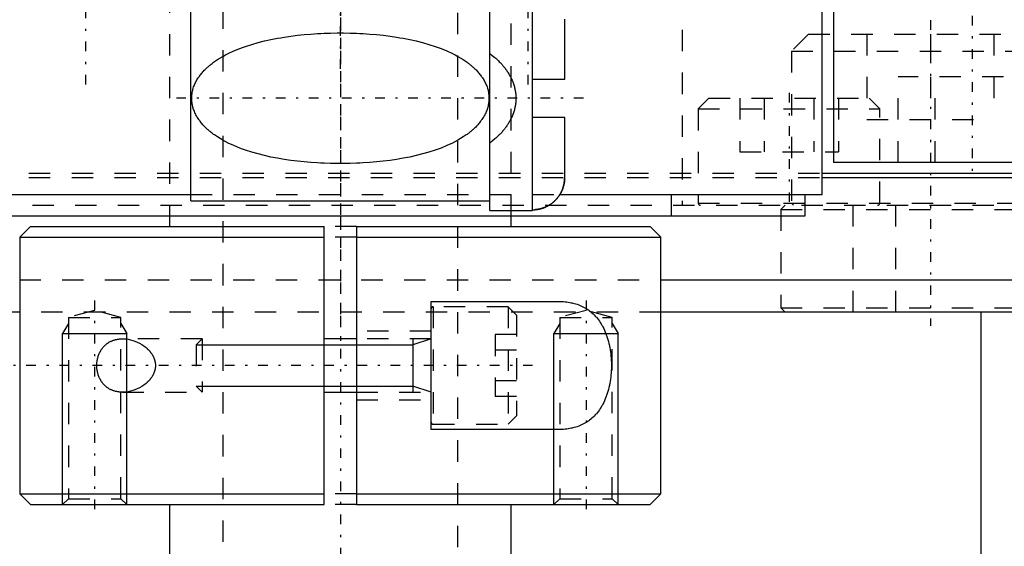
# Model space of a CAD drawing. Extents: x -70 to 72, y -1 to 596.
# Tile 3 of 14: x -15 to 31, y 118 to 143. Entities that reach past the tile are written whole.
import ezdxf

# ---------------------------------------------------------------- set-up
doc = ezdxf.new("R2010")
doc.units = 0
doc.linetypes.add('CENTER', pattern=[1.5, 0.45, -0.5, 0.05, -0.5])
doc.linetypes.add('DASHED', pattern=[2, 1, -1])
for name, color, linetype in [('AM_0', 7, 'CONTINUOUS'), ('AM_10', 7, 'CONTINUOUS'), ('AM_3', 7, 'DASHED'), ('AM_7', 7, 'CENTER')]:
    doc.layers.add(name, color=color, linetype=linetype)

msp = doc.modelspace()

# ---------------------------------------------------------------- linework, layer by layer
at = {"layer": 'AM_0', "color": 7, "linetype": 'CONTINUOUS'}
for p, q in [((-7, 134.2), (-7, 143.8)), ((7, 133.75), (7, 144.25)), ((9, 133.75), (9, 144.25)), ((23.077, 144), (23.077, 136)), ((22.55, 134.5), (22.55, 143.5)), ((10.5, 139.9), (10.5, 142.702)), ((9, 139.9), (10.5, 139.9)), ((10.5, 138.1), (9, 138.1)), ((10.5, 135.263), (10.5, 138.1)), ((36.077, 136), (23.077, 136)), ((22.575, 135.5), (45, 135.5)), ((22.575, 135.3), (45, 135.3)), ((-22.55, 134.5), (-7, 134.5)), ((-7, 134.2), (7, 134.2)), ((10.275, 134.5), (22.55, 134.5)), ((21.75, 133.5), (21.75, 134.5)), ((7, 133.75), (9, 133.75)), ((-21.75, 133.5), (21.75, 133.5)), ((-8, 133.5), (-8, 133)), ((8, 133), (8, 133.5)), ((-14.5, 133), (-15, 132.5)), ((-14.5, 133), (-0.75, 133)), ((-0.75, 120), (-0.75, 133)), ((0.75, 133), (14.5, 133)), ((0.75, 133), (0.75, 120)), ((15, 132.5), (14.5, 133)), ((-15, 132.5), (-15, 120.5)), ((-15, 132.5), (-0.75, 132.5)), ((0.75, 132.5), (15, 132.5)), ((15, 120.5), (15, 132.5)), ((15.018, 130.5), (45, 130.5)), ((4.25, 129.5), (10.198, 129.5)), ((4.25, 123.5), (4.25, 129.5)), ((-15, 129), (-50, 129)), ((50, 129), (15, 129)), ((30, 117), (30, 129)), ((0.75, 127.75), (-0.75, 127.75)), ((-0.75, 125.25), (0.75, 125.25)), ((10.198, 123.5), (4.25, 123.5)), ((-15, 120.5), (-14.5, 120)), ((-15, 120.5), (-0.75, 120.5)), ((0.75, 120.5), (15, 120.5)), ((14.5, 120), (15, 120.5)), ((-14.5, 120), (-0.75, 120)), ((-8, 120), (-8, 106.5)), ((0.75, 120), (14.5, 120)), ((8, 90), (8, 120))]:
    msp.add_line(p, q, dxfattribs=at)
for points in [[(9, 133.784, 0), (9.01, 133.784, 0), (9.031, 133.785, 0), (9.052, 133.785, 0), (9.063, 133.786, 0), (9.074, 133.786, 0), (9.095, 133.787, 0), (9.117, 133.789, 0), (9.139, 133.791, 0), (9.161, 133.793, 0), (9.183, 133.796, 0), (9.194, 133.797, 0), (9.205, 133.799, 0), (9.228, 133.802, 0), (9.25, 133.805, 0), (9.272, 133.809, 0), (9.294, 133.814, 0), (9.316, 133.818, 0), (9.327, 133.821, 0), (9.338, 133.823, 0), (9.36, 133.829, 0), (9.382, 133.834, 0), (9.392, 133.837, 0), (9.403, 133.84, 0), (9.425, 133.846, 0), (9.446, 133.853, 0), (9.456, 133.856, 0), (9.467, 133.859, 0), (9.487, 133.866, 0), (9.508, 133.873, 0), (9.528, 133.881, 0), (9.547, 133.889, 0), (9.567, 133.896, 0), (9.576, 133.9, 0), (9.586, 133.904, 0), (9.605, 133.913, 0), (9.624, 133.921, 0), (9.644, 133.931, 0), (9.663, 133.94, 0), (9.683, 133.95, 0), (9.693, 133.955, 0), (9.702, 133.96, 0), (9.722, 133.971, 0), (9.741, 133.982, 0), (9.76, 133.993, 0), (9.78, 134.004, 0), (9.799, 134.016, 0), (9.808, 134.022, 0), (9.818, 134.029, 0), (9.836, 134.041, 0), (9.855, 134.054, 0), (9.873, 134.067, 0), (9.892, 134.08, 0), (9.909, 134.094, 0), (9.918, 134.1, 0), (9.927, 134.107, 0), (9.944, 134.121, 0), (9.961, 134.135, 0), (9.978, 134.15, 0), (9.994, 134.164, 0), (10.01, 134.178, 0), (10.018, 134.186, 0), (10.026, 134.193, 0), (10.041, 134.208, 0), (10.056, 134.222, 0), (10.063, 134.23, 0), (10.071, 134.237, 0), (10.085, 134.252, 0), (10.1, 134.268, 0), (10.107, 134.276, 0), (10.114, 134.284, 0), (10.128, 134.3, 0), (10.143, 134.316, 0), (10.157, 134.333, 0), (10.171, 134.351, 0), (10.184, 134.368, 0), (10.191, 134.377, 0), (10.198, 134.386, 0), (10.211, 134.404, 0), (10.224, 134.422, 0), (10.237, 134.441, 0), (10.25, 134.46, 0), (10.262, 134.479, 0), (10.268, 134.488, 0), (10.274, 134.498, 0), (10.285, 134.517, 0), (10.297, 134.536, 0), (10.308, 134.556, 0), (10.318, 134.575, 0), (10.329, 134.595, 0), (10.334, 134.604, 0), (10.339, 134.614, 0), (10.348, 134.634, 0), (10.358, 134.653, 0), (10.366, 134.673, 0), (10.375, 134.692, 0), (10.383, 134.711, 0), (10.387, 134.721, 0), (10.391, 134.73, 0), (10.399, 134.75, 0), (10.406, 134.77, 0), (10.413, 134.79, 0), (10.42, 134.81, 0), (10.427, 134.831, 0), (10.43, 134.842, 0), (10.434, 134.852, 0), (10.44, 134.873, 0), (10.446, 134.895, 0), (10.449, 134.906, 0), (10.452, 134.916, 0), (10.457, 134.938, 0), (10.462, 134.96, 0), (10.465, 134.971, 0), (10.467, 134.982, 0), (10.472, 135.004, 0), (10.476, 135.026, 0), (10.48, 135.049, 0), (10.483, 135.071, 0), (10.486, 135.093, 0), (10.488, 135.104, 0), (10.489, 135.115, 0), (10.492, 135.137, 0), (10.494, 135.159, 0), (10.496, 135.181, 0), (10.497, 135.203, 0), (10.498, 135.224, 0), (10.499, 135.235, 0), (10.499, 135.246, 0), (10.5, 135.267, 0), (10.5, 135.288, 0), (10.5, 135.298, 0)], [(10.496, 135.191, 0), (10.496, 135.181, 0), (10.494, 135.161, 0), (10.492, 135.141, 0), (10.491, 135.131, 0), (10.49, 135.121, 0), (10.487, 135.101, 0), (10.485, 135.081, 0), (10.482, 135.061, 0), (10.478, 135.041, 0), (10.475, 135.021, 0), (10.473, 135.011, 0), (10.471, 135.001, 0), (10.467, 134.981, 0), (10.462, 134.961, 0), (10.458, 134.941, 0), (10.453, 134.921, 0), (10.448, 134.901, 0), (10.445, 134.892, 0), (10.442, 134.882, 0), (10.437, 134.863, 0), (10.431, 134.843, 0), (10.428, 134.834, 0), (10.425, 134.825, 0), (10.419, 134.806, 0), (10.412, 134.787, 0), (10.409, 134.778, 0), (10.406, 134.769, 0), (10.399, 134.751, 0), (10.392, 134.733, 0), (10.385, 134.716, 0), (10.378, 134.698, 0), (10.37, 134.681, 0), (10.366, 134.672, 0), (10.362, 134.663, 0), (10.354, 134.646, 0), (10.346, 134.628, 0), (10.337, 134.61, 0), (10.328, 134.593, 0), (10.318, 134.575, 0), (10.313, 134.566, 0), (10.309, 134.557, 0), (10.299, 134.54, 0), (10.288, 134.522, 0), (10.278, 134.505, 0), (10.267, 134.487, 0), (10.256, 134.47, 0), (10.251, 134.461, 0), (10.245, 134.453, 0), (10.234, 134.436, 0), (10.222, 134.419, 0), (10.21, 134.403, 0), (10.198, 134.386, 0), (10.186, 134.37, 0), (10.18, 134.362, 0), (10.173, 134.354, 0), (10.161, 134.339, 0), (10.148, 134.323, 0), (10.135, 134.308, 0), (10.122, 134.293, 0), (10.109, 134.278, 0), (10.103, 134.271, 0), (10.096, 134.264, 0), (10.083, 134.25, 0), (10.07, 134.236, 0), (10.063, 134.23, 0), (10.057, 134.223, 0), (10.043, 134.21, 0), (10.029, 134.196, 0), (10.022, 134.19, 0), (10.015, 134.183, 0), (10.001, 134.17, 0), (9.986, 134.157, 0), (9.971, 134.144, 0), (9.956, 134.131, 0), (9.941, 134.118, 0), (9.933, 134.112, 0), (9.925, 134.106, 0), (9.909, 134.093, 0), (9.893, 134.081, 0), (9.876, 134.069, 0), (9.86, 134.057, 0), (9.843, 134.046, 0), (9.835, 134.04, 0), (9.826, 134.034, 0), (9.809, 134.023, 0), (9.792, 134.012, 0), (9.775, 134.001, 0), (9.757, 133.991, 0), (9.74, 133.981, 0), (9.731, 133.976, 0), (9.722, 133.971, 0), (9.704, 133.961, 0), (9.687, 133.952, 0), (9.669, 133.943, 0), (9.651, 133.934, 0), (9.634, 133.926, 0), (9.625, 133.922, 0), (9.616, 133.918, 0), (9.599, 133.91, 0), (9.581, 133.902, 0), (9.564, 133.895, 0), (9.546, 133.888, 0), (9.528, 133.881, 0), (9.519, 133.878, 0), (9.51, 133.874, 0), (9.492, 133.868, 0), (9.473, 133.862, 0), (9.464, 133.858, 0), (9.454, 133.855, 0), (9.435, 133.849, 0), (9.416, 133.844, 0), (9.406, 133.841, 0), (9.397, 133.838, 0), (9.377, 133.833, 0), (9.357, 133.828, 0), (9.338, 133.823, 0), (9.318, 133.819, 0), (9.298, 133.814, 0), (9.288, 133.812, 0), (9.278, 133.81, 0), (9.258, 133.807, 0), (9.237, 133.803, 0), (9.217, 133.8, 0), (9.197, 133.798, 0), (9.177, 133.795, 0), (9.167, 133.794, 0), (9.157, 133.793, 0), (9.137, 133.791, 0), (9.117, 133.789, 0), (9.107, 133.788, 0)], [(10.198, 129.5, 0), (10.234, 129.5, 0), (10.306, 129.498, 0), (10.378, 129.495, 0), (10.414, 129.493, 0), (10.45, 129.49, 0), (10.522, 129.484, 0), (10.594, 129.476, 0), (10.666, 129.466, 0), (10.738, 129.453, 0), (10.809, 129.439, 0), (10.844, 129.432, 0), (10.88, 129.423, 0), (10.95, 129.405, 0), (11.019, 129.385, 0), (11.088, 129.363, 0), (11.156, 129.338, 0), (11.223, 129.311, 0), (11.256, 129.297, 0), (11.289, 129.282, 0), (11.354, 129.251, 0), (11.417, 129.217, 0), (11.449, 129.2, 0), (11.48, 129.181, 0), (11.542, 129.143, 0), (11.602, 129.103, 0), (11.631, 129.082, 0), (11.661, 129.06, 0), (11.718, 129.015, 0), (11.774, 128.967, 0), (11.829, 128.918, 0), (11.882, 128.866, 0), (11.933, 128.812, 0), (11.958, 128.784, 0), (11.983, 128.756, 0), (12.032, 128.698, 0), (12.078, 128.637, 0), (12.123, 128.575, 0), (12.167, 128.511, 0), (12.209, 128.444, 0), (12.229, 128.409, 0), (12.25, 128.374, 0), (12.289, 128.301, 0), (12.328, 128.225, 0), (12.364, 128.147, 0), (12.4, 128.066, 0), (12.433, 127.982, 0), (12.449, 127.939, 0), (12.465, 127.896, 0), (12.494, 127.808, 0), (12.522, 127.718, 0), (12.548, 127.626, 0), (12.571, 127.532, 0), (12.593, 127.437, 0), (12.603, 127.389, 0), (12.612, 127.34, 0), (12.629, 127.243, 0), (12.644, 127.144, 0), (12.657, 127.045, 0), (12.668, 126.946, 0), (12.676, 126.846, 0), (12.679, 126.796, 0), (12.682, 126.747, 0), (12.686, 126.647, 0), (12.688, 126.549, 0), (12.689, 126.5, 0), (12.688, 126.451, 0), (12.686, 126.353, 0), (12.682, 126.253, 0), (12.679, 126.204, 0), (12.676, 126.154, 0), (12.668, 126.054, 0), (12.657, 125.955, 0), (12.644, 125.856, 0), (12.629, 125.757, 0), (12.612, 125.66, 0), (12.603, 125.611, 0), (12.593, 125.563, 0), (12.571, 125.468, 0), (12.548, 125.374, 0), (12.522, 125.282, 0), (12.494, 125.192, 0), (12.465, 125.104, 0), (12.449, 125.061, 0), (12.433, 125.018, 0), (12.4, 124.934, 0), (12.364, 124.853, 0), (12.328, 124.775, 0), (12.289, 124.699, 0), (12.25, 124.626, 0), (12.229, 124.591, 0), (12.209, 124.556, 0), (12.167, 124.489, 0), (12.123, 124.425, 0), (12.078, 124.363, 0), (12.032, 124.302, 0), (11.983, 124.244, 0), (11.958, 124.216, 0), (11.933, 124.188, 0), (11.882, 124.134, 0), (11.829, 124.082, 0), (11.774, 124.033, 0), (11.718, 123.985, 0), (11.661, 123.94, 0), (11.631, 123.918, 0), (11.602, 123.897, 0), (11.542, 123.857, 0), (11.48, 123.819, 0), (11.449, 123.8, 0), (11.417, 123.783, 0), (11.354, 123.749, 0), (11.289, 123.718, 0), (11.256, 123.703, 0), (11.223, 123.689, 0), (11.156, 123.662, 0), (11.088, 123.637, 0), (11.019, 123.615, 0), (10.95, 123.595, 0), (10.88, 123.577, 0), (10.844, 123.568, 0), (10.809, 123.561, 0), (10.738, 123.547, 0), (10.666, 123.534, 0), (10.594, 123.524, 0), (10.522, 123.516, 0), (10.45, 123.51, 0), (10.414, 123.507, 0), (10.378, 123.505, 0), (10.306, 123.502, 0), (10.234, 123.5, 0), (10.198, 123.5, 0)], [(-10.198, 125.25, 0), (-10.214, 125.25, 0), (-10.245, 125.251, 0), (-10.276, 125.252, 0), (-10.292, 125.253, 0), (-10.307, 125.254, 0), (-10.339, 125.257, 0), (-10.371, 125.261, 0), (-10.402, 125.265, 0), (-10.434, 125.27, 0), (-10.466, 125.276, 0), (-10.481, 125.279, 0), (-10.497, 125.283, 0), (-10.529, 125.291, 0), (-10.56, 125.299, 0), (-10.591, 125.309, 0), (-10.622, 125.319, 0), (-10.653, 125.33, 0), (-10.668, 125.336, 0), (-10.683, 125.342, 0), (-10.714, 125.355, 0), (-10.744, 125.369, 0), (-10.758, 125.376, 0), (-10.773, 125.384, 0), (-10.802, 125.399, 0), (-10.831, 125.416, 0), (-10.845, 125.425, 0), (-10.859, 125.433, 0), (-10.887, 125.452, 0), (-10.914, 125.471, 0), (-10.941, 125.491, 0), (-10.967, 125.513, 0), (-10.993, 125.535, 0), (-11.005, 125.546, 0), (-11.018, 125.557, 0), (-11.042, 125.581, 0), (-11.066, 125.606, 0), (-11.089, 125.631, 0), (-11.111, 125.657, 0), (-11.133, 125.684, 0), (-11.144, 125.698, 0), (-11.154, 125.713, 0), (-11.175, 125.742, 0), (-11.196, 125.773, 0), (-11.215, 125.805, 0), (-11.234, 125.839, 0), (-11.253, 125.873, 0), (-11.262, 125.891, 0), (-11.27, 125.909, 0), (-11.287, 125.945, 0), (-11.302, 125.983, 0), (-11.317, 126.021, 0), (-11.33, 126.061, 0), (-11.343, 126.101, 0), (-11.348, 126.121, 0), (-11.354, 126.141, 0), (-11.364, 126.183, 0), (-11.373, 126.224, 0), (-11.38, 126.266, 0), (-11.386, 126.309, 0), (-11.391, 126.351, 0), (-11.393, 126.373, 0), (-11.395, 126.394, 0), (-11.398, 126.437, 0), (-11.399, 126.479, 0), (-11.399, 126.5, 0), (-11.399, 126.521, 0), (-11.398, 126.563, 0), (-11.395, 126.606, 0), (-11.393, 126.627, 0), (-11.391, 126.649, 0), (-11.386, 126.691, 0), (-11.38, 126.734, 0), (-11.373, 126.776, 0), (-11.364, 126.817, 0), (-11.354, 126.859, 0), (-11.348, 126.879, 0), (-11.343, 126.899, 0), (-11.33, 126.939, 0), (-11.317, 126.979, 0), (-11.302, 127.017, 0), (-11.287, 127.055, 0), (-11.27, 127.091, 0), (-11.262, 127.109, 0), (-11.253, 127.127, 0), (-11.234, 127.161, 0), (-11.215, 127.195, 0), (-11.196, 127.227, 0), (-11.175, 127.258, 0), (-11.154, 127.287, 0), (-11.144, 127.302, 0), (-11.133, 127.316, 0), (-11.111, 127.343, 0), (-11.089, 127.369, 0), (-11.066, 127.394, 0), (-11.042, 127.419, 0), (-11.018, 127.443, 0), (-11.005, 127.454, 0), (-10.993, 127.465, 0), (-10.967, 127.487, 0), (-10.941, 127.509, 0), (-10.914, 127.529, 0), (-10.887, 127.548, 0), (-10.859, 127.567, 0), (-10.845, 127.575, 0), (-10.831, 127.584, 0), (-10.802, 127.601, 0), (-10.773, 127.616, 0), (-10.758, 127.624, 0), (-10.744, 127.631, 0), (-10.714, 127.645, 0), (-10.683, 127.658, 0), (-10.668, 127.664, 0), (-10.653, 127.67, 0), (-10.622, 127.681, 0), (-10.591, 127.691, 0), (-10.56, 127.701, 0), (-10.529, 127.709, 0), (-10.497, 127.717, 0), (-10.481, 127.721, 0), (-10.466, 127.724, 0), (-10.434, 127.73, 0), (-10.402, 127.735, 0), (-10.371, 127.739, 0), (-10.339, 127.743, 0), (-10.307, 127.746, 0), (-10.292, 127.747, 0), (-10.276, 127.748, 0), (-10.245, 127.749, 0), (-10.214, 127.75, 0), (-10.198, 127.75, 0)], [(-10.198, 127.75, 0), (-10.147, 127.749, 0), (-10.044, 127.742, 0), (-9.938, 127.728, 0), (-9.884, 127.718, 0), (-9.83, 127.706, 0), (-9.721, 127.676, 0), (-9.612, 127.639, 0), (-9.505, 127.594, 0), (-9.399, 127.542, 0), (-9.296, 127.483, 0), (-9.246, 127.451, 0), (-9.197, 127.417, 0), (-9.141, 127.375, 0), (-9.126, 127.363, 0), (-9.11, 127.35, 0), (-9.103, 127.344, 0), (-9.095, 127.337, 0), (-9.08, 127.324, 0), (-9.065, 127.311, 0), (-9.05, 127.298, 0), (-9.036, 127.284, 0), (-9.021, 127.27, 0), (-9.014, 127.263, 0), (-9.006, 127.256, 0), (-8.992, 127.242, 0), (-8.977, 127.227, 0), (-8.963, 127.211, 0), (-8.948, 127.196, 0), (-8.934, 127.18, 0), (-8.927, 127.172, 0), (-8.92, 127.163, 0), (-8.906, 127.147, 0), (-8.893, 127.13, 0), (-8.879, 127.113, 0), (-8.866, 127.095, 0), (-8.853, 127.077, 0), (-8.847, 127.068, 0), (-8.841, 127.059, 0), (-8.828, 127.041, 0), (-8.816, 127.022, 0), (-8.805, 127.003, 0), (-8.793, 126.984, 0), (-8.782, 126.965, 0), (-8.777, 126.955, 0), (-8.771, 126.945, 0), (-8.761, 126.925, 0), (-8.751, 126.905, 0), (-8.746, 126.895, 0), (-8.742, 126.884, 0), (-8.733, 126.864, 0), (-8.724, 126.843, 0), (-8.72, 126.832, 0), (-8.716, 126.822, 0), (-8.708, 126.801, 0), (-8.701, 126.779, 0), (-8.694, 126.757, 0), (-8.688, 126.736, 0), (-8.683, 126.714, 0), (-8.68, 126.703, 0), (-8.678, 126.692, 0), (-8.673, 126.669, 0), (-8.669, 126.647, 0), (-8.665, 126.625, 0), (-8.663, 126.602, 0), (-8.66, 126.58, 0), (-8.659, 126.568, 0), (-8.658, 126.557, 0), (-8.657, 126.534, 0), (-8.657, 126.511, 0), (-8.657, 126.5, 0)], [(-8.657, 126.5, 0), (-8.657, 126.489, 0), (-8.657, 126.466, 0), (-8.658, 126.443, 0), (-8.659, 126.432, 0), (-8.66, 126.42, 0), (-8.663, 126.398, 0), (-8.665, 126.375, 0), (-8.669, 126.353, 0), (-8.673, 126.331, 0), (-8.678, 126.308, 0), (-8.68, 126.297, 0), (-8.683, 126.286, 0), (-8.688, 126.264, 0), (-8.694, 126.243, 0), (-8.701, 126.221, 0), (-8.708, 126.199, 0), (-8.716, 126.178, 0), (-8.72, 126.168, 0), (-8.724, 126.157, 0), (-8.733, 126.136, 0), (-8.742, 126.116, 0), (-8.746, 126.105, 0), (-8.751, 126.095, 0), (-8.761, 126.075, 0), (-8.771, 126.055, 0), (-8.777, 126.045, 0), (-8.782, 126.035, 0), (-8.793, 126.016, 0), (-8.805, 125.997, 0), (-8.816, 125.978, 0), (-8.828, 125.959, 0), (-8.841, 125.941, 0), (-8.847, 125.932, 0), (-8.853, 125.923, 0), (-8.866, 125.905, 0), (-8.879, 125.887, 0), (-8.893, 125.87, 0), (-8.906, 125.853, 0), (-8.92, 125.837, 0), (-8.927, 125.828, 0), (-8.934, 125.82, 0), (-8.948, 125.804, 0), (-8.963, 125.789, 0), (-8.977, 125.773, 0), (-8.992, 125.758, 0), (-9.006, 125.744, 0), (-9.014, 125.737, 0), (-9.021, 125.73, 0), (-9.036, 125.716, 0), (-9.05, 125.702, 0), (-9.065, 125.689, 0), (-9.08, 125.676, 0), (-9.095, 125.663, 0), (-9.103, 125.656, 0), (-9.11, 125.65, 0), (-9.126, 125.637, 0), (-9.141, 125.625, 0), (-9.197, 125.583, 0), (-9.246, 125.549, 0), (-9.296, 125.517, 0), (-9.399, 125.458, 0), (-9.505, 125.406, 0), (-9.612, 125.361, 0), (-9.721, 125.324, 0), (-9.83, 125.294, 0), (-9.884, 125.282, 0), (-9.938, 125.272, 0), (-10.044, 125.258, 0), (-10.147, 125.251, 0), (-10.198, 125.25, 0)]]:
    msp.add_polyline3d(points, dxfattribs=at)
at = {"layer": 'AM_10', "color": 7, "linetype": 'CONTINUOUS'}
for p, q in [((-12.729, 128.469), (-13, 128)), ((-10.271, 128.469), (-10, 128)), ((10.271, 128.469), (10, 128)), ((12.729, 128.469), (13, 128)), ((-13, 120), (-13, 128)), ((-13, 128), (-10, 128)), ((-10, 120), (-10, 128)), ((4.25, 127.75), (3.4, 127.474)), ((3.4, 127.75), (3.4, 125.25)), ((10, 120), (10, 128)), ((10, 128), (13, 128)), ((13, 120), (13, 128)), ((-6.75, 127.474), (3.4, 127.474)), ((-6.75, 125.526), (3.4, 125.526)), ((4.25, 125.25), (3.4, 125.526))]:
    msp.add_line(p, q, dxfattribs=at)
at = {"layer": 'AM_3', "color": 6, "linetype": 'DASHED'}
for p, q in [((-5.5, 559.25), (-5.5, 90)), ((5.5, 90), (5.5, 559.25)), ((-8, 546), (-8, 133.5)), ((8, 133.5), (8, 546)), ((16, 394.2), (16, 134)), ((21.917, 142), (21.117, 141.2)), ((21.917, 142), (33.317, 142)), ((24.642, 142), (24.642, 138)), ((27.617, 142), (27.617, 138)), ((30.592, 142), (30.592, 138)), ((21.117, 141.2), (21.117, 134.1)), ((21.117, 141.2), (34.117, 141.2)), ((26.113, 136), (26.113, 140)), ((33.041, 140), (26.113, 140)), ((27.845, 136), (27.845, 140)), ((17.25, 139), (16.75, 138.5)), ((17.25, 139), (24.75, 139)), ((18.691, 139), (18.691, 136.5)), ((19.845, 139), (19.845, 136.5)), ((22.155, 139), (22.155, 136.5)), ((23.309, 139), (23.309, 136.5)), ((25.25, 138.5), (24.75, 139)), ((16.75, 138.5), (16.75, 134.1)), ((16.75, 138.5), (25.25, 138.5)), ((25.25, 134.1), (25.25, 138.5)), ((24.642, 138), (30.592, 138)), ((18.691, 136.5), (23.309, 136.5)), ((-22.575, 135.5), (22.575, 135.5)), ((-22.575, 135.3), (22.575, 135.3)), ((-7, 134.5), (10.275, 134.5)), ((15.5, 133.5), (15.5, 134.5)), ((-34.417, 134), (34.417, 134)), ((16.75, 134.1), (34.117, 134.1)), ((20.817, 134), (20.617, 133.8)), ((20.617, 133.8), (20.617, 129.2)), ((20.617, 133.8), (34.617, 133.8)), ((21.117, 134.1), (21.217, 134)), ((24, 129), (24, 134)), ((26, 129), (26, 134)), ((0.75, 133), (-0.75, 133)), ((0.75, 132.5), (-0.75, 132.5)), ((-15.018, 130.5), (15.018, 130.5)), ((-11.5, 129.079), (-12.729, 128.75)), ((-10.271, 128.75), (-11.5, 129.079)), ((7.85, 129.25), (4.35, 129.25)), ((4.35, 129.25), (4.35, 123.75)), ((8.25, 128.85), (7.85, 129.25)), ((7.85, 129.25), (7.85, 123.75)), ((11.5, 129.079), (10.271, 128.75)), ((12.729, 128.75), (11.5, 129.079)), ((20.617, 129.2), (20.817, 129)), ((20.617, 129.2), (34.617, 129.2)), ((15, 129), (-15, 129)), ((-12.729, 128.75), (-12.729, 120.27)), ((-12.729, 128.75), (-10.271, 128.75)), ((-10.271, 120.27), (-10.271, 128.75)), ((8.25, 128.85), (8.25, 124.15)), ((10.271, 128.75), (10.271, 120.27)), ((10.271, 128.75), (12.729, 128.75)), ((12.729, 120.27), (12.729, 128.75)), ((-6.474, 127.75), (-10.198, 127.75)), ((-6.474, 127.75), (-6.75, 127.474)), ((-6.474, 127.75), (-6.474, 125.25)), ((4.25, 128.1), (0.75, 128.1)), ((4.25, 127.75), (0.75, 127.75)), ((8.25, 127.943), (7.25, 127.943)), ((7.25, 127.943), (7.25, 125.057)), ((-6.75, 127.474), (-6.75, 125.526)), ((8.25, 127.222), (7.25, 127.222)), ((-6.75, 125.526), (-6.474, 125.25)), ((8.25, 125.778), (7.25, 125.778)), ((-10.198, 125.25), (-6.474, 125.25)), ((0.75, 125.25), (4.25, 125.25)), ((0.75, 124.9), (4.25, 124.9)), ((8.25, 125.057), (7.25, 125.057)), ((7.85, 123.75), (8.25, 124.15)), ((4.35, 123.75), (7.85, 123.75)), ((0.75, 120.5), (-0.75, 120.5)), ((-12.729, 120.27), (-13, 120)), ((-12.729, 120.27), (-10.271, 120.27)), ((-10, 120), (-10.271, 120.27)), ((0.75, 120), (-0.75, 120)), ((10.271, 120.27), (10, 120)), ((10.271, 120.27), (12.729, 120.27)), ((13, 120), (12.729, 120.27))]:
    msp.add_line(p, q, dxfattribs=at)
for points in [[(0, 142.058, 0), (0.151, 142.057, 0), (0.455, 142.052, 0), (0.763, 142.042, 0), (0.917, 142.035, 0), (1.073, 142.027, 0), (1.385, 142.006, 0), (1.698, 141.979, 0), (2.011, 141.946, 0), (2.324, 141.906, 0), (2.635, 141.861, 0), (2.79, 141.835, 0), (2.944, 141.808, 0), (3.251, 141.748, 0), (3.554, 141.681, 0), (3.852, 141.605, 0), (4.145, 141.522, 0), (4.432, 141.429, 0), (4.573, 141.38, 0), (4.712, 141.328, 0), (4.985, 141.216, 0), (5.25, 141.093, 0), (5.38, 141.027, 0), (5.506, 140.958, 0), (5.753, 140.809, 0), (5.892, 140.715, 0), (5.931, 140.687, 0), (5.969, 140.658, 0), (5.988, 140.644, 0), (6.007, 140.63, 0), (6.045, 140.6, 0), (6.083, 140.57, 0), (6.101, 140.555, 0), (6.12, 140.54, 0), (6.157, 140.509, 0), (6.193, 140.477, 0), (6.211, 140.461, 0), (6.229, 140.445, 0), (6.265, 140.412, 0), (6.3, 140.378, 0), (6.335, 140.344, 0), (6.369, 140.309, 0), (6.403, 140.273, 0), (6.42, 140.254, 0), (6.437, 140.236, 0), (6.47, 140.198, 0), (6.503, 140.159, 0), (6.535, 140.119, 0), (6.567, 140.078, 0), (6.598, 140.036, 0), (6.613, 140.015, 0), (6.628, 139.994, 0), (6.657, 139.95, 0), (6.685, 139.906, 0), (6.712, 139.861, 0), (6.738, 139.815, 0), (6.763, 139.769, 0), (6.775, 139.745, 0), (6.786, 139.722, 0), (6.809, 139.674, 0), (6.829, 139.626, 0), (6.849, 139.577, 0), (6.866, 139.528, 0), (6.883, 139.479, 0), (6.89, 139.454, 0), (6.898, 139.429, 0), (6.911, 139.379, 0), (6.922, 139.328, 0), (6.932, 139.278, 0), (6.94, 139.227, 0), (6.947, 139.176, 0), (6.95, 139.151, 0), (6.952, 139.126, 0), (6.955, 139.075, 0), (6.957, 139.025, 0), (6.957, 139, 0), (6.957, 138.975, 0), (6.955, 138.925, 0), (6.952, 138.874, 0), (6.95, 138.849, 0), (6.947, 138.824, 0), (6.94, 138.773, 0), (6.932, 138.722, 0), (6.922, 138.672, 0), (6.911, 138.621, 0), (6.898, 138.571, 0), (6.89, 138.546, 0), (6.883, 138.521, 0), (6.866, 138.472, 0), (6.849, 138.423, 0), (6.829, 138.374, 0), (6.809, 138.326, 0), (6.786, 138.278, 0), (6.775, 138.255, 0), (6.763, 138.231, 0), (6.738, 138.185, 0), (6.712, 138.139, 0), (6.685, 138.094, 0), (6.657, 138.05, 0), (6.628, 138.006, 0), (6.613, 137.985, 0), (6.598, 137.964, 0), (6.567, 137.922, 0), (6.535, 137.881, 0), (6.503, 137.841, 0), (6.47, 137.802, 0), (6.437, 137.764, 0), (6.42, 137.746, 0), (6.403, 137.727, 0), (6.369, 137.691, 0), (6.335, 137.656, 0), (6.3, 137.622, 0), (6.265, 137.588, 0), (6.229, 137.555, 0), (6.211, 137.539, 0), (6.193, 137.523, 0), (6.157, 137.491, 0), (6.12, 137.46, 0), (6.101, 137.445, 0), (6.083, 137.43, 0), (6.045, 137.4, 0), (6.007, 137.37, 0), (5.988, 137.356, 0), (5.969, 137.342, 0), (5.931, 137.313, 0), (5.892, 137.285, 0), (5.753, 137.191, 0), (5.506, 137.042, 0), (5.25, 136.907, 0), (4.985, 136.784, 0), (4.712, 136.672, 0), (4.573, 136.62, 0), (4.432, 136.571, 0), (4.145, 136.478, 0), (3.852, 136.395, 0), (3.554, 136.319, 0), (3.251, 136.252, 0), (2.944, 136.192, 0), (2.79, 136.165, 0), (2.635, 136.139, 0), (2.324, 136.094, 0), (2.011, 136.054, 0), (1.698, 136.021, 0), (1.385, 135.994, 0), (1.073, 135.973, 0), (0.917, 135.965, 0), (0.763, 135.958, 0), (0.455, 135.948, 0), (0.151, 135.943, 0), (0, 135.942, 0), (-0.151, 135.943, 0), (-0.455, 135.948, 0), (-0.763, 135.958, 0), (-0.917, 135.965, 0), (-1.073, 135.973, 0), (-1.385, 135.994, 0), (-1.698, 136.021, 0), (-2.011, 136.054, 0), (-2.324, 136.094, 0), (-2.635, 136.139, 0), (-2.79, 136.165, 0), (-2.944, 136.192, 0), (-3.251, 136.252, 0), (-3.554, 136.319, 0), (-3.852, 136.395, 0), (-4.145, 136.478, 0), (-4.432, 136.571, 0), (-4.573, 136.62, 0), (-4.712, 136.672, 0), (-4.985, 136.784, 0), (-5.25, 136.907, 0), (-5.506, 137.042, 0), (-5.753, 137.191, 0), (-5.892, 137.285, 0), (-5.931, 137.313, 0), (-5.969, 137.342, 0), (-5.988, 137.356, 0), (-6.007, 137.37, 0), (-6.045, 137.4, 0), (-6.083, 137.43, 0), (-6.101, 137.445, 0), (-6.12, 137.46, 0), (-6.157, 137.491, 0), (-6.193, 137.523, 0), (-6.211, 137.539, 0), (-6.229, 137.555, 0), (-6.265, 137.588, 0), (-6.3, 137.622, 0), (-6.335, 137.656, 0), (-6.369, 137.691, 0), (-6.403, 137.727, 0), (-6.42, 137.746, 0), (-6.437, 137.764, 0), (-6.47, 137.802, 0), (-6.503, 137.841, 0), (-6.535, 137.881, 0), (-6.567, 137.922, 0), (-6.598, 137.964, 0), (-6.613, 137.985, 0), (-6.628, 138.006, 0), (-6.657, 138.05, 0), (-6.685, 138.094, 0), (-6.712, 138.139, 0), (-6.738, 138.185, 0), (-6.763, 138.231, 0), (-6.775, 138.255, 0), (-6.786, 138.278, 0), (-6.809, 138.326, 0), (-6.829, 138.374, 0), (-6.849, 138.423, 0), (-6.866, 138.472, 0), (-6.883, 138.521, 0), (-6.89, 138.546, 0), (-6.898, 138.571, 0), (-6.911, 138.621, 0), (-6.922, 138.672, 0), (-6.932, 138.722, 0), (-6.94, 138.773, 0), (-6.947, 138.824, 0), (-6.95, 138.849, 0), (-6.952, 138.874, 0), (-6.955, 138.925, 0), (-6.957, 138.975, 0), (-6.957, 139, 0), (-6.957, 139.025, 0), (-6.955, 139.075, 0), (-6.952, 139.126, 0), (-6.95, 139.151, 0), (-6.947, 139.176, 0), (-6.94, 139.227, 0), (-6.932, 139.278, 0), (-6.922, 139.328, 0), (-6.911, 139.379, 0), (-6.898, 139.429, 0), (-6.89, 139.454, 0), (-6.883, 139.479, 0), (-6.866, 139.528, 0), (-6.849, 139.577, 0), (-6.829, 139.626, 0), (-6.809, 139.674, 0), (-6.786, 139.722, 0), (-6.775, 139.745, 0), (-6.763, 139.769, 0), (-6.738, 139.815, 0), (-6.712, 139.861, 0), (-6.685, 139.906, 0), (-6.657, 139.95, 0), (-6.628, 139.994, 0), (-6.613, 140.015, 0), (-6.598, 140.036, 0), (-6.567, 140.078, 0), (-6.535, 140.119, 0), (-6.503, 140.159, 0), (-6.47, 140.198, 0), (-6.437, 140.236, 0), (-6.42, 140.254, 0), (-6.403, 140.273, 0), (-6.369, 140.309, 0), (-6.335, 140.344, 0), (-6.3, 140.378, 0), (-6.265, 140.412, 0), (-6.229, 140.445, 0), (-6.211, 140.461, 0), (-6.193, 140.477, 0), (-6.157, 140.509, 0), (-6.12, 140.54, 0), (-6.101, 140.555, 0), (-6.083, 140.57, 0), (-6.045, 140.6, 0), (-6.007, 140.63, 0), (-5.988, 140.644, 0), (-5.969, 140.658, 0), (-5.931, 140.687, 0), (-5.892, 140.715, 0), (-5.753, 140.809, 0), (-5.506, 140.958, 0), (-5.38, 141.027, 0), (-5.25, 141.093, 0), (-4.985, 141.216, 0), (-4.712, 141.328, 0), (-4.573, 141.38, 0), (-4.432, 141.429, 0), (-4.145, 141.522, 0), (-3.852, 141.605, 0), (-3.554, 141.681, 0), (-3.251, 141.748, 0), (-2.944, 141.808, 0), (-2.79, 141.835, 0), (-2.635, 141.861, 0), (-2.324, 141.906, 0), (-2.011, 141.946, 0), (-1.698, 141.979, 0), (-1.385, 142.006, 0), (-1.073, 142.027, 0), (-0.917, 142.035, 0), (-0.763, 142.042, 0), (-0.455, 142.052, 0), (-0.151, 142.057, 0), (0, 142.058, 0)], [(7, 141.095, 0), (7.112, 141.008, 0), (7.238, 140.903, 0), (7.273, 140.872, 0), (7.307, 140.841, 0), (7.324, 140.825, 0), (7.341, 140.809, 0), (7.375, 140.777, 0), (7.408, 140.745, 0), (7.441, 140.712, 0), (7.473, 140.679, 0), (7.505, 140.645, 0), (7.521, 140.629, 0), (7.536, 140.612, 0), (7.567, 140.578, 0), (7.597, 140.543, 0), (7.611, 140.526, 0), (7.626, 140.509, 0), (7.655, 140.474, 0), (7.683, 140.438, 0), (7.697, 140.42, 0), (7.71, 140.403, 0), (7.737, 140.367, 0), (7.764, 140.331, 0), (7.789, 140.294, 0), (7.814, 140.258, 0), (7.838, 140.221, 0), (7.85, 140.202, 0), (7.862, 140.183, 0), (7.886, 140.144, 0), (7.909, 140.104, 0), (7.932, 140.064, 0), (7.954, 140.023, 0), (7.975, 139.981, 0), (7.986, 139.96, 0), (7.996, 139.939, 0), (8.016, 139.896, 0), (8.036, 139.852, 0), (8.054, 139.808, 0), (8.072, 139.764, 0), (8.089, 139.718, 0), (8.097, 139.696, 0), (8.104, 139.673, 0), (8.119, 139.627, 0), (8.133, 139.581, 0), (8.146, 139.535, 0), (8.158, 139.488, 0), (8.168, 139.441, 0), (8.173, 139.418, 0), (8.178, 139.394, 0), (8.187, 139.347, 0), (8.194, 139.3, 0), (8.2, 139.254, 0), (8.206, 139.207, 0), (8.21, 139.16, 0), (8.211, 139.137, 0), (8.213, 139.114, 0), (8.215, 139.068, 0), (8.216, 139.023, 0), (8.216, 139, 0), (8.216, 138.977, 0), (8.215, 138.932, 0), (8.213, 138.886, 0), (8.211, 138.863, 0), (8.21, 138.84, 0), (8.206, 138.793, 0), (8.2, 138.746, 0), (8.194, 138.7, 0), (8.187, 138.653, 0), (8.178, 138.606, 0), (8.173, 138.582, 0), (8.168, 138.559, 0), (8.158, 138.512, 0), (8.146, 138.465, 0), (8.133, 138.419, 0), (8.119, 138.373, 0), (8.104, 138.327, 0), (8.097, 138.304, 0), (8.089, 138.282, 0), (8.072, 138.236, 0), (8.054, 138.192, 0), (8.036, 138.148, 0), (8.016, 138.104, 0), (7.996, 138.061, 0), (7.986, 138.04, 0), (7.975, 138.019, 0), (7.954, 137.977, 0), (7.932, 137.936, 0), (7.909, 137.896, 0), (7.886, 137.856, 0), (7.862, 137.817, 0), (7.85, 137.798, 0), (7.838, 137.779, 0), (7.814, 137.742, 0), (7.789, 137.706, 0), (7.764, 137.669, 0), (7.737, 137.633, 0), (7.71, 137.597, 0), (7.697, 137.58, 0), (7.683, 137.562, 0), (7.655, 137.526, 0), (7.626, 137.491, 0), (7.611, 137.474, 0), (7.597, 137.457, 0), (7.567, 137.422, 0), (7.536, 137.388, 0), (7.521, 137.371, 0), (7.505, 137.355, 0), (7.473, 137.321, 0), (7.441, 137.288, 0), (7.408, 137.255, 0), (7.375, 137.223, 0), (7.341, 137.191, 0), (7.324, 137.175, 0), (7.307, 137.159, 0), (7.273, 137.128, 0), (7.238, 137.097, 0), (7.112, 136.992, 0), (7, 136.905, 0)], [(10.5, 135.263, 0), (10.499, 135.251, 0), (10.498, 135.227, 0), (10.497, 135.203, 0), (10.496, 135.191, 0)]]:
    msp.add_polyline3d(points, dxfattribs=at)
for centre, start, end in [((16.85, 134.1), 180, 269.9997), ((25.15, 134.1), 270, 0), ((4.35, 129.15), 90, 180), ((4.35, 123.85), 180, 270)]:
    msp.add_arc(centre, 0.1, start, end, dxfattribs=at)
at = {"layer": 'AM_7', "color": 4, "linetype": 'CENTER'}
for p, q in [((0, 582.975), (0, 66.525)), ((0, 199.1), (0, 127.65)), ((-11.922, 183.5), (-11.922, 139.5)), ((8.768, 183.5), (8.768, 139.5)), ((0, 140.375), (0, 165.125)), ((0, 158.101), (0, 132.328)), ((29.577, 144.4), (29.577, 135.6)), ((27.617, 142.65), (27.617, 128.35)), ((21, 139.25), (21, 133.75)), ((11.375, 139), (-7.875, 139)), ((-11.5, 129.533), (-11.5, 119.546)), ((11.5, 129.533), (11.5, 119.546)), ((9, 126.5), (-16.75, 126.5))]:
    msp.add_line(p, q, dxfattribs=at)

doc.saveas('drawing.dxf')
